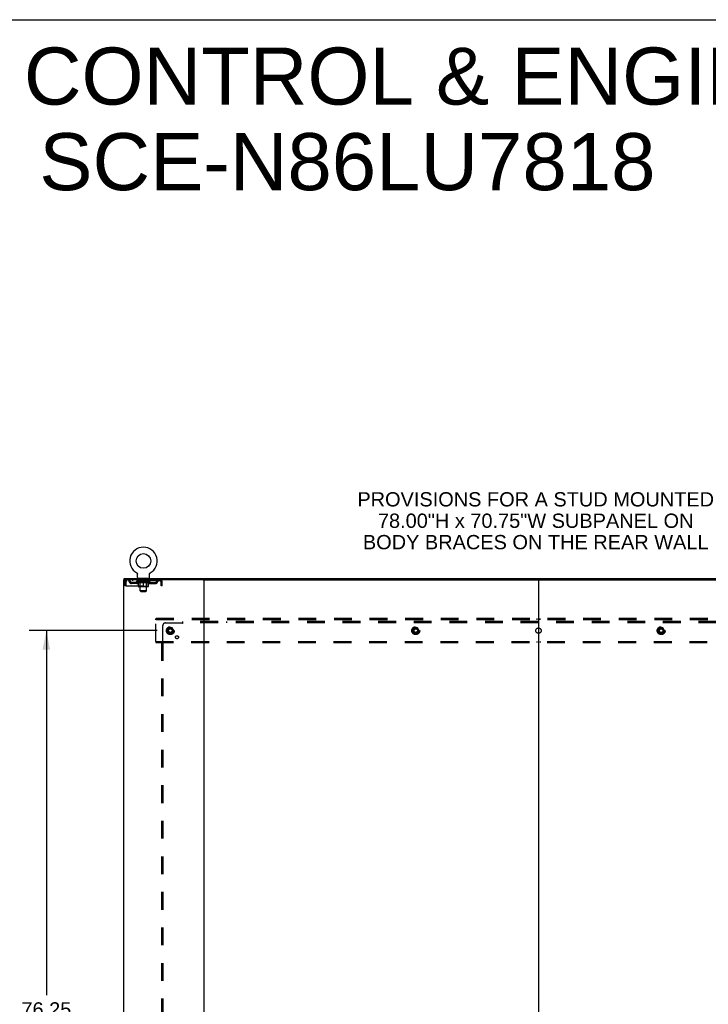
# Model space of a CAD drawing. Header units: inches. Extents: x 0 to 303, y 0 to 196.
# Tile 24 of 25: x 202 to 267, y 104 to 196. Entities that reach past the tile are written whole.
import ezdxf

# ---------------------------------------------------------------- set-up
doc = ezdxf.new("R2010")
doc.units = ezdxf.units.IN
doc.header["$LTSCALE"] = 16.67597
doc.header["$MEASUREMENT"] = 0
doc.linetypes.add('DOT', pattern=[0.2, 0.1, -0.1])
doc.linetypes.add('HIDDEN', pattern=[0.2, 0.1, -0.1])
doc.layers.get('0').update_dxf_attribs({"linetype": 'CONTINUOUS'})
for name, color, linetype in [('DEFAULT_2', 8, 'HIDDEN'), ('DIMENSIONS', 7, 'CONTINUOUS'), ('SUBPANEL', 7, 'CONTINUOUS')]:
    doc.layers.add(name, color=color, linetype=linetype)
doc.styles.get("Standard").update_dxf_attribs({"font": 'arial.ttf'})
doc.dimstyles.new('DIMSTYLE_1', dxfattribs={"dimtxt": 1.337645, "dimasz": 1.783526, "dimexe": 0.09, "dimexo": 0.07, "dimgap": 0.0375, "dimtad": 0, "dimtih": 1, "dimtoh": 1, "dimzin": 4, "dimdsep": 46, "dimtxsty": 'Standard', "dimblk": '_FILLED', "dimblk1": '_FILLED', "dimblk2": '_FILLED', "dimcen": 0.09, "dimadec": 3, "dimazin": 1, "dimtfac": 1, "dimtdec": 3, "dimtofl": 0, "dimtmove": 0, "dimatfit": 3, "dimldrblk": '_FILLED', "dimfxl": 0, "dimtolj": 1, "dimtzin": 4, "dimarcsym": 0})

# ---------------------------------------------------------------- blocks, each defined once
blk = doc.blocks.new('_FILLED')
at = {"color": 0, "linetype": 'ByBlock'}
blk.add_solid([(0, 0), (-1, 0.2), (-1, -0.2)], dxfattribs=at)
blk = doc.blocks.new('*D3')
at = {"layer": 'DIMENSIONS', "color": 2, "linetype": 'Continuous'}
for p, q in [((215.165, 138.899), (203.19, 138.899)), ((204.795, 138.899), (204.795, 104.72)), ((204.795, 62.649), (204.795, 102.044)), ((215.165, 62.649), (203.19, 62.649))]:
    blk.add_line(p, q, dxfattribs=at)
at = {"layer": 'DIMENSIONS', "color": 2, "linetype": 'Continuous', "xscale": 1.7835262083, "yscale": 1.7835262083, "zscale": 1.7835262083}
for p, rotation in [((204.795, 138.899), 90), ((204.795, 62.649), 270)]:
    blk.add_blockref('_FILLED', p, dxfattribs=dict(at, rotation=rotation))
at = {"layer": 'DIMENSIONS', "color": 2, "linetype": 'Continuous', "insert": (204.795, 104.051), "char_height": 1.3376, "width": 4.6743, "attachment_point": 2, "line_spacing_factor": 0.9}
blk.add_mtext('76.25', dxfattribs=at)

msp = doc.modelspace()

# ---------------------------------------------------------------- linework, layer by layer
at = {"color": 7, "linetype": 'Continuous'}
for p, q in [((0, 196.188), (303.199, 196.188)), ((213.257, 144.312), (213.257, 144.312)), ((213.257, 144.312), (213.261, 144.309)), ((213.26, 144.31), (213.258, 144.311)), ((213.261, 144.309), (213.266, 144.307)), ((213.266, 144.307), (213.27, 144.304)), ((213.27, 144.304), (213.274, 144.301)), ((213.274, 144.301), (213.278, 144.298)), ((213.278, 144.298), (213.282, 144.294)), ((213.282, 144.294), (213.285, 144.291)), ((213.285, 144.291), (213.289, 144.287)), ((213.289, 144.287), (213.293, 144.284)), ((213.292, 144.284), (213.296, 144.28)), ((213.296, 144.28), (213.299, 144.276)), ((213.299, 144.276), (213.302, 144.272)), ((213.302, 144.272), (213.305, 144.268)), ((213.305, 144.268), (213.308, 144.263)), ((213.308, 144.263), (213.31, 144.259)), ((213.31, 144.259), (213.313, 144.255)), ((213.313, 144.255), (213.315, 144.25)), ((213.315, 144.25), (213.317, 144.245)), ((213.317, 144.246), (213.319, 144.241)), ((213.319, 144.241), (213.321, 144.236)), ((213.321, 144.236), (213.323, 144.231)), ((213.323, 144.231), (213.324, 144.226)), ((213.324, 144.226), (213.326, 144.222)), ((213.326, 144.222), (213.327, 144.217)), ((213.327, 144.217), (213.328, 144.212)), ((213.328, 144.212), (213.328, 144.207)), ((213.33, 144.191), (213.33, 144.187)), ((213.33, 143.873), (213.33, 144.187)), ((214.455, 143.873), (214.455, 144.187)), ((214.456, 144.207), (214.457, 144.212)), ((214.456, 144.202), (214.456, 144.207)), ((214.457, 144.212), (214.458, 144.217)), ((214.458, 144.217), (214.459, 144.222)), ((214.459, 144.222), (214.46, 144.226)), ((214.46, 144.226), (214.462, 144.231)), ((214.462, 144.231), (214.463, 144.236)), ((214.463, 144.236), (214.465, 144.241)), ((214.465, 144.241), (214.467, 144.246)), ((214.467, 144.245), (214.469, 144.25)), ((214.469, 144.25), (214.472, 144.255)), ((214.472, 144.255), (214.474, 144.259)), ((214.474, 144.259), (214.477, 144.263)), ((214.477, 144.263), (214.48, 144.268)), ((214.48, 144.268), (214.483, 144.272)), ((214.482, 144.272), (214.486, 144.276)), ((214.486, 144.276), (214.489, 144.28)), ((214.489, 144.28), (214.492, 144.284)), ((214.492, 144.284), (214.496, 144.287)), ((214.496, 144.287), (214.499, 144.291)), ((214.499, 144.291), (214.503, 144.294)), ((214.503, 144.294), (214.507, 144.298)), ((214.507, 144.298), (214.511, 144.301)), ((214.511, 144.301), (214.515, 144.304)), ((214.515, 144.304), (214.519, 144.307)), ((214.519, 144.307), (214.523, 144.309)), ((214.519, 144.307), (214.52, 144.308)), ((214.523, 144.309), (214.528, 144.312)), ((214.526, 144.311), (214.525, 144.31)), ((212.09, 143.67), (212.09, 143.774)), ((213.392, 143.804), (213.392, 143.774)), ((214.392, 143.804), (213.392, 143.804)), ((214.392, 143.804), (214.392, 143.774)), ((219.479, 143.67), (282.347, 143.67)), ((250.913, 143.67), (250.913, 57.878))]:
    msp.add_line(p, q, dxfattribs=at)
at = {"color": 3, "linetype": 'Continuous'}
for p, q in [((212.038, 143.67), (212.038, 57.878)), ((219.479, 143.67), (212.038, 143.67)), ((212.09, 143.774), (289.736, 143.774)), ((219.538, 143.67), (219.538, 57.878))]:
    msp.add_line(p, q, dxfattribs=at)
at = {"color": 7, "linetype": 'Continuous'}
for points in [[(213.328, 144.207), (213.329, 144.202), (213.33, 144.196), (213.33, 144.191)], [(214.455, 144.187), (214.455, 144.191), (214.455, 144.196), (214.456, 144.202)], [(214.455, 144.187), (214.455, 144.191), (214.455, 144.196)]]:
    msp.add_lwpolyline(points, dxfattribs=at)
msp.add_circle((213.892, 145.432), 0.688, dxfattribs=at)
for centre, radius, start, end in [((213.892, 145.432), 1.288, 299.50527, 240.49473), ((213.399, 143.873), 0.069, 180, 265), ((214.386, 143.873), 0.069, 275, 360)]:
    msp.add_arc(centre, radius, start, end, dxfattribs=at)
at = {"layer": 'DEFAULT_2', "color": 8, "linetype": 'HIDDEN'}
for p, q in [((213.257, 144.312), (213.257, 144.312)), ((213.264, 144.308), (213.266, 144.307)), ((214.528, 144.312), (214.528, 144.312)), ((212.142, 143.503), (212.142, 143.107)), ((212.142, 143.503), (212.246, 143.503)), ((212.246, 143.107), (212.142, 143.107)), ((212.246, 143.503), (212.246, 143.107)), ((212.276, 143.107), (212.276, 143.503)), ((212.276, 143.107), (215.508, 143.107)), ((212.309, 143.67), (212.309, 143.566)), ((215.475, 143.566), (212.309, 143.566)), ((212.778, 143.315), (212.778, 143.419)), ((213.261, 143.419), (212.778, 143.419)), ((213.261, 143.315), (212.778, 143.315)), ((212.861, 143.67), (212.861, 143.566)), ((213.028, 143.315), (213.028, 143.419)), ((213.259, 143.519), (213.259, 143.566)), ((213.418, 143.408), (213.259, 143.519)), ((214.526, 143.519), (213.259, 143.519)), ((213.269, 143.559), (213.269, 143.566)), ((213.277, 143.556), (213.277, 143.559)), ((213.277, 143.556), (214.507, 143.556)), ((213.286, 143.556), (213.286, 143.559)), ((213.287, 143.556), (213.287, 143.559)), ((213.297, 143.559), (213.297, 143.566)), ((213.313, 143.556), (213.313, 143.559)), ((213.315, 143.556), (213.315, 143.559)), ((213.344, 143.559), (213.344, 143.566)), ((213.358, 143.556), (213.358, 143.559)), ((213.361, 143.556), (213.361, 143.559)), ((213.565, 143.559), (213.364, 143.559)), ((213.407, 143.559), (213.407, 143.566)), ((213.409, 143.556), (213.409, 143.559)), ((213.409, 143.556), (213.409, 143.559)), ((213.412, 143.556), (213.412, 143.559)), ((213.418, 143.408), (213.429, 143.408)), ((213.419, 143.556), (213.419, 143.559)), ((213.42, 143.556), (213.42, 143.559)), ((213.423, 143.556), (213.423, 143.559)), ((213.426, 143.556), (213.426, 143.56)), ((213.429, 143.045), (213.429, 143.451)), ((213.431, 143.556), (213.431, 143.559)), ((213.445, 143.556), (213.445, 143.559)), ((213.455, 143.566), (213.455, 143.67)), ((213.463, 143.556), (213.463, 143.562)), ((213.463, 143.556), (213.463, 143.559)), ((213.484, 143.556), (213.484, 143.559)), ((213.485, 143.559), (213.485, 143.566)), ((213.489, 143.804), (213.489, 143.774)), ((213.495, 143.556), (213.495, 143.559)), ((213.499, 143.556), (213.499, 143.559)), ((213.508, 143.556), (213.508, 143.559)), ((213.52, 143.556), (213.52, 143.563)), ((213.527, 143.714), (213.527, 143.794)), ((213.535, 143.556), (213.535, 143.559)), ((213.597, 143.704), (213.537, 143.704)), ((213.538, 143.556), (213.538, 143.559)), ((213.565, 143.556), (213.565, 143.559)), ((213.632, 143.559), (213.57, 143.559)), ((213.571, 143.408), (213.751, 143.408)), ((213.576, 143.559), (213.576, 143.566)), ((213.58, 143.047), (213.58, 143.516)), ((213.582, 143.556), (213.582, 143.559)), ((213.587, 143.556), (213.587, 143.559)), ((213.592, 142.623), (213.592, 143.694)), ((213.593, 143.556), (213.593, 143.564)), ((213.597, 143.556), (213.597, 143.559)), ((213.608, 143.556), (213.608, 143.559)), ((213.632, 143.556), (213.632, 143.559)), ((213.707, 143.559), (213.648, 143.559)), ((213.668, 143.556), (213.668, 143.559)), ((213.676, 143.559), (213.676, 143.566)), ((213.679, 143.556), (213.679, 143.559)), ((213.682, 143.556), (213.682, 143.565)), ((213.685, 143.556), (213.685, 143.559)), ((213.692, 143.556), (213.692, 143.559)), ((213.707, 143.556), (213.707, 143.559)), ((213.788, 143.559), (213.733, 143.559)), ((213.746, 143.556), (213.746, 143.559)), ((213.778, 143.559), (213.855, 143.564)), ((213.782, 143.559), (213.782, 143.566)), ((213.783, 143.566), (213.782, 143.566)), ((213.783, 143.559), (213.783, 143.566)), ((213.783, 143.556), (213.783, 143.559)), ((213.787, 143.556), (213.787, 143.559)), ((213.788, 143.556), (213.788, 143.559)), ((213.788, 143.556), (213.788, 143.559)), ((213.823, 143.559), (213.888, 143.559)), ((213.829, 143.556), (213.829, 143.559)), ((213.834, 143.559), (213.834, 143.562)), ((213.855, 143.559), (213.855, 143.564)), ((213.871, 143.556), (213.871, 143.559)), ((213.89, 143.559), (213.89, 143.559)), ((213.89, 143.556), (213.89, 143.559)), ((213.89, 143.556), (213.89, 143.559)), ((213.892, 143.559), (213.892, 143.566)), ((213.892, 143.566), (214.007, 143.559)), ((213.892, 143.008), (213.892, 143.451)), ((213.895, 143.556), (213.895, 143.559)), ((213.895, 143.556), (213.895, 143.559)), ((213.895, 143.559), (213.895, 143.559)), ((213.913, 143.556), (213.913, 143.559)), ((213.913, 143.559), (213.961, 143.559)), ((213.956, 143.556), (213.956, 143.559)), ((213.996, 143.556), (213.996, 143.559)), ((213.997, 143.556), (213.997, 143.559)), ((213.997, 143.559), (214.051, 143.559)), ((213.998, 143.556), (213.998, 143.559)), ((214.002, 143.559), (214.002, 143.566)), ((214.002, 143.559), (214.002, 143.566)), ((214.002, 143.566), (214.002, 143.566)), ((214.002, 143.556), (214.002, 143.559)), ((214.034, 143.408), (214.213, 143.408)), ((214.038, 143.556), (214.038, 143.559)), ((214.077, 143.556), (214.077, 143.559)), ((214.077, 143.559), (214.136, 143.559)), ((214.093, 143.556), (214.093, 143.559)), ((214.1, 143.556), (214.1, 143.559)), ((214.103, 143.556), (214.103, 143.565)), ((214.105, 143.556), (214.105, 143.559)), ((214.109, 143.559), (214.109, 143.566)), ((214.116, 143.556), (214.116, 143.559)), ((214.152, 143.556), (214.152, 143.559)), ((214.152, 143.559), (214.214, 143.559)), ((214.176, 143.556), (214.176, 143.559)), ((214.247, 143.704), (214.187, 143.704)), ((214.187, 143.556), (214.187, 143.559)), ((214.191, 143.556), (214.191, 143.564)), ((214.192, 142.623), (214.192, 143.694)), ((214.197, 143.556), (214.197, 143.559)), ((214.202, 143.556), (214.202, 143.559)), ((214.205, 143.047), (214.205, 143.516)), ((214.209, 143.559), (214.209, 143.566)), ((214.219, 143.556), (214.219, 143.559)), ((214.219, 143.559), (214.421, 143.559)), ((214.246, 143.556), (214.246, 143.559)), ((214.25, 143.556), (214.25, 143.559)), ((214.257, 143.714), (214.257, 143.794)), ((214.265, 143.556), (214.265, 143.563)), ((214.276, 143.556), (214.276, 143.559)), ((214.286, 143.556), (214.286, 143.559)), ((214.29, 143.556), (214.29, 143.559)), ((214.295, 143.804), (214.295, 143.774)), ((214.299, 143.559), (214.299, 143.566)), ((214.301, 143.556), (214.301, 143.559)), ((214.321, 143.556), (214.321, 143.562)), ((214.322, 143.556), (214.322, 143.559)), ((214.33, 143.566), (214.33, 143.67)), ((214.34, 143.556), (214.34, 143.559)), ((214.354, 143.556), (214.354, 143.559)), ((214.356, 143.045), (214.356, 143.451)), ((214.356, 143.408), (214.366, 143.408)), ((214.358, 143.556), (214.358, 143.56)), ((214.362, 143.556), (214.362, 143.559)), ((214.365, 143.556), (214.365, 143.559)), ((214.365, 143.556), (214.365, 143.559)), ((214.366, 143.408), (214.526, 143.519)), ((214.372, 143.556), (214.372, 143.559)), ((214.375, 143.556), (214.375, 143.559)), ((214.376, 143.556), (214.376, 143.559)), ((214.377, 143.559), (214.377, 143.566)), ((214.424, 143.556), (214.424, 143.559)), ((214.426, 143.556), (214.426, 143.559)), ((214.441, 143.559), (214.441, 143.566)), ((214.469, 143.556), (214.469, 143.559)), ((214.471, 143.556), (214.471, 143.559)), ((214.487, 143.559), (214.487, 143.566)), ((214.497, 143.556), (214.497, 143.559)), ((214.498, 143.556), (214.498, 143.559)), ((214.507, 143.556), (214.507, 143.559)), ((214.516, 143.559), (214.516, 143.566)), ((214.524, 143.419), (215.007, 143.419)), ((214.524, 143.315), (215.007, 143.315)), ((214.526, 143.519), (214.526, 143.566)), ((214.757, 143.315), (214.757, 143.419)), ((214.924, 143.67), (214.924, 143.566)), ((215.007, 143.315), (215.007, 143.419)), ((215.475, 143.67), (215.475, 143.566)), ((215.478, 143.669), (215.475, 143.67)), ((215.504, 143.54), (215.508, 143.503)), ((215.504, 143.517), (215.508, 143.503)), ((215.508, 143.503), (215.508, 143.107)), ((215.538, 143.107), (215.538, 143.503)), ((215.642, 143.503), (215.538, 143.503)), ((215.642, 143.107), (215.538, 143.107)), ((215.642, 143.107), (215.642, 143.503)), ((214.319, 143.008), (213.466, 143.008)), ((213.58, 143.047), (213.54, 143.008)), ((214.205, 143.047), (213.58, 143.047)), ((213.661, 142.554), (213.592, 142.623)), ((214.192, 142.623), (213.592, 142.623)), ((213.661, 142.554), (214.123, 142.554)), ((214.123, 142.554), (214.192, 142.623)), ((214.205, 143.047), (214.245, 143.008)), ((215.038, 139.92), (215.038, 140.024)), ((286.788, 140.024), (215.038, 140.024)), ((215.038, 137.878), (215.038, 139.92)), ((286.788, 139.92), (215.038, 139.92)), ((219.388, 140.024), (219.388, 139.92)), ((219.688, 139.92), (219.688, 140.024)), ((250.763, 140.024), (250.763, 139.92)), ((251.063, 139.92), (251.063, 140.024)), ((216.25, 139.171), (216.096, 138.904)), ((216.096, 138.894), (216.25, 138.626)), ((216.568, 139.176), (216.259, 139.176)), ((216.568, 138.621), (216.259, 138.621)), ((216.731, 138.904), (216.576, 139.171)), ((216.576, 138.626), (216.731, 138.894)), ((239.25, 139.171), (239.096, 138.904)), ((239.096, 138.894), (239.25, 138.626)), ((239.568, 139.176), (239.259, 139.176)), ((239.568, 138.621), (239.259, 138.621)), ((239.731, 138.904), (239.576, 139.171)), ((239.576, 138.626), (239.731, 138.894)), ((262.25, 139.171), (262.096, 138.904)), ((262.096, 138.894), (262.25, 138.626)), ((262.568, 139.176), (262.259, 139.176)), ((262.568, 138.621), (262.259, 138.621)), ((262.731, 138.904), (262.576, 139.171)), ((262.576, 138.626), (262.731, 138.894)), ((215.038, 137.878), (215.038, 137.774)), ((215.038, 137.878), (286.788, 137.878)), ((215.038, 137.774), (286.788, 137.774)), ((219.388, 137.878), (219.388, 137.774)), ((219.688, 137.878), (219.688, 137.774)), ((250.763, 137.878), (250.763, 137.774)), ((251.063, 137.878), (251.063, 137.774))]:
    msp.add_line(p, q, dxfattribs=at)
for points in [[(212.309, 143.67), (212.307, 143.669), (212.305, 143.666), (212.302, 143.66), (212.3, 143.653), (212.298, 143.644), (212.295, 143.633), (212.293, 143.621), (212.29, 143.607), (212.288, 143.592), (212.286, 143.575), (212.283, 143.558), (212.281, 143.54), (212.276, 143.503)], [(212.309, 143.566), (212.307, 143.565), (212.305, 143.564), (212.302, 143.562), (212.3, 143.56), (212.298, 143.556), (212.295, 143.552), (212.293, 143.547), (212.29, 143.542), (212.288, 143.536), (212.286, 143.53), (212.283, 143.524), (212.281, 143.517), (212.276, 143.503)], [(213.579, 143.408), (213.554, 143.412), (213.529, 143.418), (213.505, 143.424), (213.48, 143.432), (213.454, 143.441), (213.429, 143.451)], [(213.429, 143.45), (213.453, 143.44), (213.477, 143.432), (213.501, 143.424), (213.525, 143.418), (213.548, 143.412), (213.571, 143.408)], [(213.892, 143.451), (213.866, 143.441), (213.841, 143.432), (213.816, 143.424), (213.791, 143.418), (213.766, 143.412), (213.741, 143.408)], [(213.751, 143.408), (213.774, 143.412), (213.798, 143.418), (213.821, 143.424), (213.844, 143.432), (213.868, 143.44), (213.892, 143.45)], [(214.043, 143.408), (214.018, 143.412), (213.994, 143.418), (213.969, 143.425), (213.944, 143.432), (213.918, 143.441), (213.892, 143.451)], [(213.892, 143.45), (213.917, 143.44), (213.941, 143.432), (213.964, 143.424), (213.987, 143.418), (214.011, 143.412), (214.034, 143.408)], [(214.356, 143.451), (214.33, 143.441), (214.305, 143.432), (214.28, 143.424), (214.255, 143.418), (214.23, 143.412), (214.206, 143.408)], [(214.213, 143.408), (214.237, 143.412), (214.26, 143.418), (214.284, 143.425), (214.308, 143.432), (214.332, 143.441), (214.356, 143.45)], [(215.485, 143.56), (215.482, 143.562), (215.48, 143.564), (215.478, 143.565), (215.475, 143.566)], [(215.478, 143.669), (215.48, 143.666), (215.482, 143.66), (215.485, 143.653), (215.487, 143.644), (215.489, 143.633), (215.492, 143.621), (215.494, 143.607), (215.497, 143.592), (215.499, 143.575), (215.501, 143.558), (215.504, 143.54)], [(215.485, 143.56), (215.487, 143.556), (215.489, 143.552), (215.492, 143.547), (215.494, 143.542), (215.497, 143.536), (215.499, 143.53), (215.501, 143.524), (215.504, 143.517)]]:
    msp.add_lwpolyline(points, dxfattribs=at)
for centre, radius in [((216.413, 138.899), 0.372), ((216.413, 138.899), 0.356), ((216.413, 138.899), 0.312), ((216.413, 138.899), 0.204), ((216.413, 138.899), 0.188), ((216.413, 138.899), 0.183), ((216.413, 138.899), 0.165), ((239.413, 138.899), 0.372), ((239.413, 138.899), 0.356), ((239.413, 138.899), 0.312), ((239.413, 138.899), 0.204), ((239.413, 138.899), 0.188), ((239.413, 138.899), 0.183), ((239.413, 138.899), 0.165), ((262.413, 138.899), 0.372), ((262.413, 138.899), 0.356), ((262.413, 138.899), 0.312), ((262.413, 138.899), 0.204), ((262.413, 138.899), 0.188), ((262.413, 138.899), 0.183), ((262.413, 138.899), 0.165)]:
    msp.add_circle(centre, radius, dxfattribs=at)
at = {"layer": 'DEFAULT_2', "color": 8, "linetype": 'DOT'}
for centre in [(216.413, 138.899), (239.413, 138.899), (262.413, 138.899)]:
    msp.add_circle(centre, 0.17, dxfattribs=at)
at = {"layer": 'DEFAULT_2', "color": 8, "linetype": 'HIDDEN'}
for centre, radius, start, end in [((212.309, 143.503), 0.167, 90, 180), ((212.309, 143.503), 0.063, 90, 180), ((212.489, 143.503), 0.167, 8.07163, 90), ((212.489, 143.503), 0.0625, 7.98631, 90), ((212.778, 143.544), 0.229, 187.98631, 270), ((212.778, 143.544), 0.125, 188.07163, 270), ((213.261, 143.544), 0.125, 270, 351.92837), ((213.261, 143.544), 0.229, 270, 352.01369), ((213.55, 143.503), 0.167, 90, 171.92837), ((213.399, 143.873), 0.069, 265, 270), ((213.549, 143.503), 0.0625, 90, 172.01369), ((213.517, 143.794), 0.01, 0, 90), ((213.537, 143.714), 0.01, 180, 270), ((213.54, 143.516), 0.0398, 0, 90), ((213.582, 143.694), 0.01, 0, 90), ((214.202, 143.694), 0.01, 90, 180), ((214.245, 143.516), 0.0398, 90, 180), ((214.235, 143.503), 0.167, 8.07163, 90), ((214.235, 143.503), 0.0625, 7.98631, 90), ((214.247, 143.714), 0.01, 270, 360), ((214.267, 143.794), 0.01, 90, 180), ((214.524, 143.544), 0.229, 187.98631, 270), ((214.386, 143.873), 0.069, 270, 275), ((214.524, 143.544), 0.125, 188.07163, 270), ((215.007, 143.544), 0.125, 270, 351.92837), ((215.007, 143.544), 0.229, 270, 352.01369), ((215.296, 143.503), 0.167, 90, 171.92837), ((215.296, 143.503), 0.0625, 90, 172.01369), ((215.475, 143.503), 0.167, 0, 90), ((215.475, 143.503), 0.063, 0, 90), ((213.466, 143.045), 0.0371, 180, 270), ((214.319, 143.045), 0.0371, 270, 360), ((216.104, 138.899), 0.01, 150.01268, 209.98829), ((216.259, 139.166), 0.01, 90.01235, 149.98915), ((216.259, 138.631), 0.01, 210.01204, 269.98872), ((216.568, 139.166), 0.01, 30.01204, 89.98872), ((216.568, 138.631), 0.01, 270.01235, 329.98915), ((216.722, 138.899), 0.01, 330.01268, 29.98829), ((239.104, 138.899), 0.01, 150.01268, 209.98829), ((239.259, 139.166), 0.01, 90.01235, 149.98915), ((239.259, 138.631), 0.01, 210.01204, 269.98872), ((239.568, 139.166), 0.01, 30.01204, 89.98872), ((239.568, 138.631), 0.01, 270.01235, 329.98915), ((239.722, 138.899), 0.01, 330.01268, 29.98829), ((262.104, 138.899), 0.01, 150.01268, 209.98829), ((262.259, 139.166), 0.01, 90.01235, 149.98915), ((262.259, 138.631), 0.01, 210.01204, 269.98872), ((262.568, 139.166), 0.01, 30.01204, 89.98872), ((262.568, 138.631), 0.01, 270.01235, 329.98915), ((262.722, 138.899), 0.01, 330.01268, 29.98829)]:
    msp.add_arc(centre, radius, start, end, dxfattribs=at)
for centre, major_axis, ratio, start_param, end_param in [((213.892, 143.566), (0.633, 0.007), 0.05963, 2.96643, 3.140963), ((213.239, 143.554), (0.198, 0), 0.060556, 0.430652, 1.470503), ((213.892, 143.566), (0.633, 0), 0.060556, -3.141593, -2.96706), ((213.239, 143.547), (0.198, 0.002), 0.05963, 1.376596, 1.469874), ((213.892, 143.566), (0.633, 0.013), 0.05688, 2.791345, 2.965878), ((213.215, 143.554), (0.198, 0.002), 0.05963, 0.25549, 1.295341), ((213.283, 143.554), (0.198, -0.002), 0.05963, 0.605815, 1.645666), ((213.892, 143.566), (0.633, -0.007), 0.05963, -2.96643, -2.791898), ((213.283, 143.547), (0.198, 0), 0.060556, 1.551758, 1.645036), ((213.215, 143.547), (0.198, 0.004), 0.05688, 1.20151, 1.294789), ((213.285, 143.55), (0.164, 0.002), 0.05963, 1.065228, 1.614276), ((213.265, 143.55), (0.164, 0.003), 0.05688, 0.890143, 1.43919), ((213.323, 143.55), (0.164, 0), 0.060556, 1.240391, 1.789438), ((213.892, 143.566), (0.633, 0.019), 0.052395, 2.616403, 2.790936), ((213.211, 143.554), (0.198, 0.004), 0.05688, 0.080405, 1.120256), ((213.346, 143.554), (0.198, -0.004), 0.05688, 0.7809, 1.820751), ((213.892, 143.566), (0.633, -0.013), 0.05688, -2.791345, -2.616812), ((213.346, 143.547), (0.198, -0.002), 0.05963, 1.72692, 1.820198), ((213.211, 143.547), (0.198, 0.006), 0.052395, 1.026568, 1.119847), ((213.264, 143.55), (0.164, 0.005), 0.052395, 0.715201, 1.264248), ((213.378, 143.55), (0.164, -0.002), 0.05963, 1.415553, 1.9646), ((213.892, 143.566), (0.633, 0.025), 0.046319, 2.441654, 2.616187), ((213.425, 143.554), (0.198, -0.006), 0.052395, 0.955842, 1.995693), ((213.892, 143.566), (0.633, -0.019), 0.052395, -2.616403, -2.44187), ((213.228, 143.554), (0.198, 0.006), 0.052395, -0.094537, 0.945314), ((213.425, 143.547), (0.198, -0.004), 0.05688, 1.902006, 1.995284), ((213.228, 143.547), (0.198, 0.008), 0.046319, 0.851819, 0.945098), ((213.283, 143.55), (0.164, 0.006), 0.046319, 0.540452, 1.089499), ((213.449, 143.55), (0.164, -0.003), 0.05688, 1.590638, 2.139686), ((213.892, 143.566), (0.633, 0.029), 0.038841, 2.267123, 2.441656), ((213.519, 143.554), (0.198, -0.008), 0.046319, 1.130591, 2.170442), ((213.265, 143.554), (0.198, 0.008), 0.046319, -0.269286, 0.770565), ((213.892, 143.566), (0.633, -0.025), 0.046319, -2.441654, -2.267121), ((213.519, 143.547), (0.198, -0.006), 0.052395, 2.076947, 2.170226), ((213.265, 143.547), (0.198, 0.009), 0.038841, 0.677289, 0.770567), ((213.32, 143.55), (0.164, 0.008), 0.038841, 0.365921, 0.914969), ((213.534, 143.55), (0.164, -0.005), 0.052395, 1.76558, 2.314627), ((213.892, 143.566), (0.633, 0.033), 0.030195, 2.09281, 2.267343), ((213.624, 143.554), (0.198, -0.009), 0.038841, 1.305122, 2.344973), ((213.321, 143.554), (0.198, 0.009), 0.038841, -0.443817, 0.596034), ((213.892, 143.566), (0.633, -0.029), 0.038841, -2.267123, -2.092591), ((213.624, 143.547), (0.198, -0.008), 0.046319, 2.251696, 2.344975), ((213.321, 143.547), (0.198, 0.01), 0.030195, 0.502975, 0.596254), ((213.374, 143.55), (0.164, 0.009), 0.030195, 0.191608, 0.740655), ((213.629, 143.55), (0.164, -0.006), 0.046319, 1.940329, 2.489376), ((213.395, 143.554), (0.198, 0.01), 0.030195, -0.61813, 0.421721), ((213.892, 143.566), (0.633, 0.036), 0.020645, 1.918687, 2.09322), ((213.737, 143.554), (0.198, -0.01), 0.030195, 1.479435, 2.519286), ((213.892, 143.566), (0.633, -0.033), 0.030195, -2.09281, -1.918277), ((213.737, 143.547), (0.198, -0.009), 0.038841, 2.426227, 2.519505), ((213.395, 143.547), (0.198, 0.011), 0.020645, 0.328852, 0.422131), ((213.444, 143.55), (0.164, 0.009), 0.020645, 0.017485, 0.566532), ((213.733, 143.55), (0.164, -0.008), 0.038841, 2.11486, 2.663907), ((213.484, 143.554), (0.198, 0.011), 0.020645, -0.792253, 0.247598), ((213.892, 143.566), (0.633, 0.038), 0.010478, 1.744704, 1.919237), ((213.854, 143.554), (0.198, -0.011), 0.020645, 1.653558, 2.693409), ((213.892, 143.566), (0.633, -0.036), 0.020645, -1.918687, -1.744154), ((213.854, 143.547), (0.198, -0.01), 0.030195, 2.60054, 2.693819), ((213.484, 143.547), (0.198, 0.012), 0.010478, 0.154869, 0.248148), ((213.528, 143.55), (0.164, 0.01), 0.010478, 6.126688, 6.675735), ((213.841, 143.55), (0.164, -0.009), 0.030195, 2.289173, 2.83822), ((213.585, 143.554), (0.198, 0.012), 0.010478, -0.966236, -0.000846), ((213.973, 143.554), (0.198, -0.012), 0.010478, 1.827541, 2.867392), ((213.892, 143.566), (0.633, -0.038), 0.010478, -1.744704, -1.570171), ((213.973, 143.547), (0.198, -0.011), 0.020645, 2.774664, 2.867942), ((213.951, 143.55), (0.164, -0.009), 0.020645, 2.463296, 3.012344), ((213.812, 143.554), (0.198, 0.012), 0.010478, 0.274201, 1.314052), ((213.725, 143.55), (0.164, 0.01), 0.010478, -0.000298, 0.504314), ((213.695, 143.547), (0.198, 0.012), 0.010478, 0.192946, 0.399283), ((213.892, 143.566), (0.633, 0.038), 0.010478, -1.578586, -1.396888), ((214.089, 143.547), (0.198, -0.012), 0.010478, 2.948646, 3.041925), ((214.059, 143.55), (0.164, -0.01), 0.010478, 2.637279, 3.142076), ((213.93, 143.554), (0.198, 0.011), 0.020645, 0.448184, 1.488034), ((213.834, 143.55), (0.164, 0.009), 0.020645, 0.129249, 0.678296), ((213.812, 143.547), (0.198, 0.011), 0.020645, 0.273651, 0.366929), ((213.892, 143.566), (0.633, 0.036), 0.020645, -1.397439, -1.222906), ((214.2, 143.554), (0.198, -0.012), 0.010478, -3.140747, -2.175357), ((213.892, 143.566), (0.633, -0.038), 0.010478, 1.222355, 1.396888), ((214.048, 143.554), (0.198, 0.01), 0.030195, 0.622307, 1.662158), ((213.943, 143.55), (0.164, 0.009), 0.030195, 0.303372, 0.852419), ((214.257, 143.55), (0.164, -0.01), 0.010478, 2.749043, 3.29809), ((214.301, 143.554), (0.198, -0.011), 0.020645, 2.893995, 3.933846), ((213.93, 143.547), (0.198, 0.01), 0.030195, 0.447774, 0.541052), ((214.301, 143.547), (0.198, -0.012), 0.010478, 2.893445, 2.986723), ((213.892, 143.566), (0.633, 0.033), 0.030195, -1.223315, -1.048783), ((213.892, 143.566), (0.633, -0.036), 0.020645, 1.048373, 1.222906), ((214.161, 143.554), (0.198, 0.009), 0.038841, 0.79662, 1.836471), ((214.052, 143.55), (0.164, 0.008), 0.038841, 0.477686, 1.026733), ((214.341, 143.55), (0.164, -0.009), 0.020645, 2.57506, 3.124108), ((214.39, 143.554), (0.198, -0.01), 0.030195, 2.719872, 3.759723), ((214.266, 143.554), (0.198, 0.008), 0.046319, 0.971151, 2.011002), ((214.048, 143.547), (0.198, 0.009), 0.038841, 0.622087, 0.715366), ((214.39, 143.547), (0.198, -0.011), 0.020645, 2.719462, 2.812741), ((213.892, 143.566), (0.633, 0.029), 0.038841, -1.049002, -0.874469), ((213.892, 143.566), (0.633, -0.033), 0.030195, 0.87425, 1.048783), ((214.155, 143.55), (0.164, 0.006), 0.046319, 0.652216, 1.201263), ((214.359, 143.554), (0.198, 0.006), 0.052395, 1.1459, 2.185751), ((214.411, 143.55), (0.164, -0.009), 0.030195, 2.400937, 2.949985), ((214.463, 143.554), (0.198, -0.009), 0.038841, 2.545558, 3.585409), ((214.251, 143.55), (0.164, 0.005), 0.052395, 0.826965, 1.376012), ((214.161, 143.547), (0.198, 0.008), 0.046319, 0.796618, 0.889896), ((214.463, 143.547), (0.198, -0.01), 0.030195, 2.545339, 2.638617), ((214.439, 143.554), (0.198, 0.004), 0.05688, 1.320842, 2.360692), ((213.892, 143.566), (0.633, 0.025), 0.046319, -0.874471, -0.699939), ((213.892, 143.566), (0.633, -0.029), 0.038841, 0.699936, 0.874469), ((214.519, 143.554), (0.198, -0.008), 0.046319, 2.371028, 3.410879), ((214.465, 143.55), (0.164, -0.008), 0.038841, 2.226624, 2.775671), ((214.501, 143.554), (0.198, 0.002), 0.05963, 1.495927, 2.535778), ((214.335, 143.55), (0.164, 0.003), 0.05688, 1.001907, 1.550954), ((214.556, 143.554), (0.198, -0.006), 0.052395, 2.196279, 3.23613), ((214.502, 143.55), (0.164, -0.006), 0.046319, 2.052093, 2.601141), ((214.266, 143.547), (0.198, 0.006), 0.052395, 0.971367, 1.064645), ((214.545, 143.554), (0.198, 0), 0.060556, 1.671089, 2.71094), ((214.519, 143.547), (0.198, -0.009), 0.038841, 2.371026, 2.464304), ((214.573, 143.554), (0.198, -0.004), 0.05688, 2.021337, 3.061188), ((213.892, 143.566), (0.633, 0.019), 0.052395, -0.699723, -0.52519), ((213.892, 143.566), (0.633, -0.025), 0.046319, 0.525406, 0.699939), ((214.57, 143.554), (0.198, -0.002), 0.05963, 1.846251, 2.886102), ((214.406, 143.55), (0.164, 0.002), 0.05963, 1.176993, 1.72604), ((214.52, 143.55), (0.164, -0.005), 0.052395, 1.877344, 2.426392), ((214.462, 143.55), (0.164, 0), 0.060556, 1.352155, 1.901202), ((214.52, 143.55), (0.164, -0.003), 0.05688, 1.702402, 2.25145), ((214.5, 143.55), (0.164, -0.002), 0.05963, 1.527317, 2.076364), ((214.359, 143.547), (0.198, 0.004), 0.05688, 1.146309, 1.239587), ((214.556, 143.547), (0.198, -0.008), 0.046319, 2.196495, 2.289773), ((213.892, 143.566), (0.633, 0.013), 0.05688, -0.524781, -0.350248), ((213.892, 143.566), (0.633, -0.019), 0.052395, 0.350657, 0.52519), ((214.439, 143.547), (0.198, 0.002), 0.05963, 1.321394, 1.414673), ((214.573, 143.547), (0.198, -0.006), 0.052395, 2.021746, 2.115024), ((213.892, 143.566), (0.633, 0.007), 0.05963, -0.349695, -0.175162), ((213.892, 143.566), (0.633, -0.013), 0.05688, 0.175715, 0.350248), ((214.501, 143.547), (0.198, 0), 0.060556, 1.496556, 1.589835), ((214.57, 143.547), (0.198, -0.004), 0.05688, 1.846804, 1.940083), ((214.545, 143.547), (0.198, -0.002), 0.05963, 1.671719, 1.764997), ((213.892, 143.566), (0.633, 0), 0.060556, -0.174533, 0), ((213.892, 143.566), (0.633, -0.007), 0.05963, 0.000629, 0.175162)]:
    msp.add_ellipse(centre, major_axis=major_axis, ratio=ratio, start_param=start_param, end_param=end_param, dxfattribs=at)
at = {"layer": 'SUBPANEL', "color": 8, "linetype": 'HIDDEN'}
for p, q in [((215.945, 139.618), (217.534, 139.618)), ((217.553, 139.636), (217.545, 139.629)), ((217.57, 139.577), (217.57, 139.743)), ((284.257, 139.743), (217.57, 139.743)), ((284.257, 139.618), (217.57, 139.618)), ((221.695, 139.618), (221.695, 139.743)), ((215.695, 137.778), (215.695, 139.368)), ((215.57, 137.743), (215.57, 63.805)), ((215.57, 137.743), (215.735, 137.743)), ((215.695, 137.743), (215.695, 63.805)), ((215.695, 133.618), (215.57, 133.618))]:
    msp.add_line(p, q, dxfattribs=at)
for points in [[(217.545, 139.629), (217.543, 139.627), (217.541, 139.625), (217.539, 139.623), (217.538, 139.621), (217.536, 139.619), (217.534, 139.618)], [(217.544, 139.604), (217.542, 139.606), (217.541, 139.609), (217.539, 139.611), (217.537, 139.614), (217.536, 139.616), (217.534, 139.618)], [(217.57, 139.577), (217.568, 139.577), (217.566, 139.578), (217.564, 139.579), (217.562, 139.58), (217.561, 139.582), (217.559, 139.583), (217.557, 139.585), (217.555, 139.586), (217.554, 139.588), (217.553, 139.59), (217.551, 139.592), (217.55, 139.594), (217.548, 139.597), (217.547, 139.599), (217.544, 139.604)], [(217.57, 139.656), (217.568, 139.654), (217.566, 139.651), (217.564, 139.649), (217.563, 139.647), (217.561, 139.645), (217.559, 139.643), (217.557, 139.641), (217.556, 139.64), (217.554, 139.638), (217.553, 139.636)], [(215.656, 137.743), (215.658, 137.744), (215.661, 137.746), (215.663, 137.748), (215.665, 137.75), (215.667, 137.751), (215.669, 137.753), (215.671, 137.755), (215.673, 137.756), (215.674, 137.758), (215.676, 137.76), (215.681, 137.765)], [(215.681, 137.765), (215.683, 137.767), (215.685, 137.769), (215.687, 137.771), (215.689, 137.773), (215.691, 137.775), (215.693, 137.776), (215.695, 137.778)], [(215.713, 137.765), (215.708, 137.768), (215.706, 137.77), (215.703, 137.772), (215.701, 137.773), (215.699, 137.775), (215.696, 137.776), (215.695, 137.778)], [(215.735, 137.743), (215.735, 137.745), (215.734, 137.746), (215.733, 137.748), (215.732, 137.75), (215.731, 137.752), (215.729, 137.753), (215.728, 137.755), (215.726, 137.757), (215.724, 137.758), (215.722, 137.76), (215.72, 137.761), (215.718, 137.763), (215.716, 137.764), (215.713, 137.765)]]:
    msp.add_lwpolyline(points, dxfattribs=at)
for centre, radius in [((216.413, 138.899), 0.25), ((239.413, 138.899), 0.25), ((250.913, 138.899), 0.25), ((262.413, 138.899), 0.25), ((217.032, 138.28), 0.141)]:
    msp.add_circle(centre, radius, dxfattribs=at)
msp.add_arc((215.945, 139.368), 0.25, 90, 180, dxfattribs=at)

# ---------------------------------------------------------------- texts
at = {"layer": 'DIMENSIONS', "color": 2, "linetype": 'Continuous', "attachment_point": 2, "line_spacing_factor": 0.9}
for s, insert, char_height, width in [('SAGINAW CONTROL & ENGINEERING\\PSCE-N86LU7818', (233.005, 193.577), 5.35058, 135.13692), ('PROVISIONS FOR A STUD MOUNTED\\P78.00"H x 70.75"W SUBPANEL ON\\PBODY BRACES ON THE REAR WALL', (250.653, 151.882), 1.33764, 33.36155)]:
    msp.add_mtext(s, dxfattribs=dict(at, insert=insert, char_height=char_height, width=width))

# ---------------------------------------------------------------- dimensions: what is measured, and where the dimension line sits
at = {"layer": 'DIMENSIONS', "color": 2, "linetype": 'Continuous'}
dim = msp.add_linear_dim(base=(204.795, 138.899), p1=(215.235, 62.649), p2=(215.235, 138.899), angle=90, dimstyle='DIMSTYLE_1', dxfattribs=at)
dim.commit()
dim.dimension.update_dxf_attribs({"geometry": '*D3', "text_midpoint": (204.8, 103.375), "dimtype": 160})

doc.saveas('drawing.dxf')
